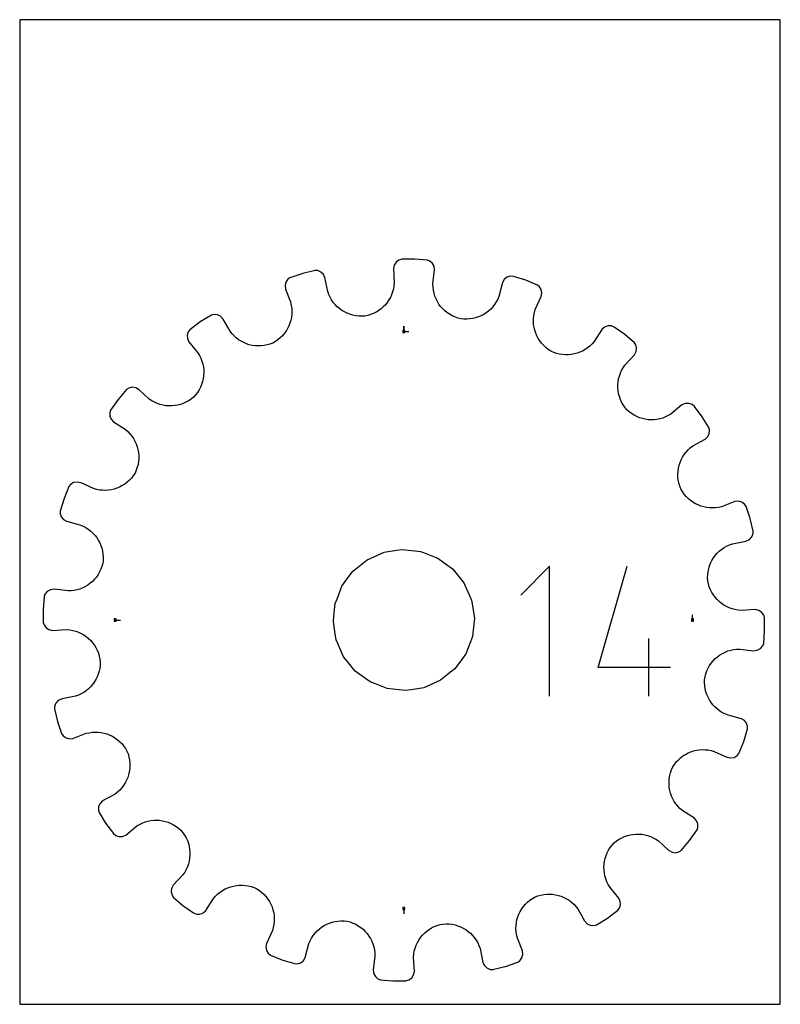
# Model space of a CAD drawing. Extents: x 0 to 216, y 0 to 279.
import ezdxf

# ---------------------------------------------------------------- set-up
doc = ezdxf.new("R2010")
doc.units = 0

msp = doc.modelspace()

# ---------------------------------------------------------------- linework, layer by layer
at = {"layer": 'annotation', "color": 1}
for p, q in [((109.051908, 190.959435), (109.051908, 192.388185)), ((109.051908, 190.959435), (109.051908, 192.388185)), ((109.051908, 192.388185), (109.051908, 190.959435)), ((109.051908, 190.959435), (110.480658, 190.959435)), ((150.3976, 124.283112), (142.202689, 116.08589)), ((150.3976, 87.421039), (150.3976, 124.283112)), ((164.219721, 95.61595), (172.393827, 124.283112)), ((27.144382, 109.051908), (28.573132, 109.051908)), ((190.959435, 109.051908), (190.959435, 110.480658)), ((178.552147, 87.421039), (178.552147, 103.792368)), ((184.687349, 95.61595), (164.219721, 95.61595)), ((109.051908, 27.144382), (109.051908, 25.715632))]:
    msp.add_line(p, q, dxfattribs=at)
at = {"layer": 'boundary', "color": 5}
for p, q in [((106.293065, 209.748071), (106.070352, 208.762199)), ((106.824876, 210.574172), (106.293065, 209.748071)), ((107.604493, 211.173586), (106.824876, 210.574172)), ((108.480894, 211.399571), (107.604493, 211.173586)), ((112.171665, 211.425096), (108.480894, 211.399571)), ((115.721189, 211.173133), (112.171665, 211.425096)), ((116.420746, 210.89147), (115.721189, 211.173133)), ((117.152699, 210.238384), (116.420746, 210.89147)), ((117.614804, 209.421196), (117.152699, 210.238384)), ((80.384034, 207.378278), (76.725604, 206.161447)), ((83.837417, 208.235969), (80.384034, 207.378278)), ((84.589809, 208.183821), (83.837417, 208.235969)), ((85.488129, 207.789255), (84.589809, 208.183821)), ((86.200674, 207.114665), (85.488129, 207.789255)), ((86.645235, 206.25765), (86.200674, 207.114665)), ((106.070352, 208.762199), (106.323076, 204.720204)), ((117.294664, 204.403622), (117.780093, 208.424134)), ((117.780093, 208.424134), (117.614804, 209.421196)), ((75.561773, 204.916951), (75.311151, 203.966868)), ((75.311151, 203.966868), (75.404076, 202.960579)), ((76.118312, 205.728022), (75.561773, 204.916951)), ((76.725604, 206.161447), (76.118312, 205.728022)), ((87.439251, 202.246971), (86.645235, 206.25765)), ((106.323076, 204.720204), (106.243507, 203.844001)), ((117.32299, 203.523994), (117.294664, 204.403622)), ((137.028512, 204.803495), (136.019756, 200.881051)), ((137.544593, 205.671668), (137.028512, 204.803495)), ((138.306217, 206.29384), (137.544593, 205.671668)), ((139.266106, 206.622475), (138.306217, 206.29384)), ((140.135975, 206.566788), (139.266106, 206.622475)), ((143.654082, 205.450615), (140.135975, 206.566788)), ((146.952073, 204.114199), (143.654082, 205.450615)), ((147.530244, 203.629937), (146.952073, 204.114199)), ((75.404076, 202.960579), (76.82695, 199.362827)), ((87.740844, 201.420757), (87.439251, 202.246971)), ((88.108265, 200.635369), (87.740844, 201.420757)), ((105.574811, 201.362871), (105.218923, 200.596582)), ((105.866359, 202.162041), (105.574811, 201.362871)), ((106.090444, 202.990462), (105.866359, 202.162041)), ((106.243507, 203.844001), (106.090444, 202.990462)), ((117.426487, 202.662624), (117.32299, 203.523994)), ((117.612651, 201.785785), (117.426487, 202.662624)), ((117.86038, 200.972485), (117.612651, 201.785785)), ((148.016066, 202.825957), (147.530244, 203.629937)), ((148.211439, 201.862654), (148.016066, 202.825957)), ((148.060645, 200.863343), (148.211439, 201.862654)), ((76.82695, 199.362827), (77.088701, 198.336764)), ((88.537229, 199.892488), (88.108265, 200.635369)), ((89.024211, 199.195492), (88.537229, 199.892488)), ((89.565273, 198.546539), (89.024211, 199.195492)), ((90.156213, 197.947953), (89.565273, 198.546539)), ((103.794619, 198.526812), (103.211741, 197.92563)), ((104.325491, 199.174671), (103.794619, 198.526812)), ((104.801492, 199.866205), (104.325491, 199.174671)), ((105.218923, 200.596582), (104.801492, 199.866205)), ((118.174207, 200.187859), (117.86038, 200.972485)), ((118.551472, 199.436307), (118.174207, 200.187859)), ((118.989007, 198.72045), (118.551472, 199.436307)), ((119.484326, 198.045291), (118.989007, 198.72045)), ((134.794733, 198.589055), (134.270592, 197.919264)), ((135.263902, 199.307895), (134.794733, 198.589055)), ((135.673375, 200.072294), (135.263902, 199.307895)), ((136.019756, 200.881051), (135.673375, 200.072294)), ((146.356367, 197.189357), (148.060645, 200.863343)), ((54.422109, 195.589863), (51.262817, 193.619764)), ((55.153733, 195.77305), (54.422109, 195.589863)), ((56.129764, 195.675209), (55.153733, 195.77305)), ((57.015774, 195.25378), (56.129764, 195.675209)), ((77.088701, 198.336764), (77.206496, 197.477615)), ((77.219199, 195.770446), (77.117477, 194.931371)), ((77.206496, 197.477615), (77.249395, 196.620602)), ((77.249395, 196.620602), (77.219199, 195.770446)), ((90.793487, 197.402442), (90.156213, 197.947953)), ((91.47308, 196.912941), (90.793487, 197.402442)), ((92.191421, 196.482111), (91.47308, 196.912941)), ((92.944183, 196.111659), (92.191421, 196.482111)), ((93.727709, 195.805021), (92.944183, 196.111659)), ((94.538205, 195.564324), (93.727709, 195.805021)), ((99.623717, 195.737397), (98.792984, 195.487691)), ((100.42075, 196.054204), (99.623717, 195.737397)), ((101.18117, 196.435134), (100.42075, 196.054204)), ((101.901648, 196.875929), (101.18117, 196.435134)), ((102.579768, 197.374097), (101.901648, 196.875929)), ((103.211741, 197.92563), (102.579768, 197.374097)), ((120.03386, 197.412938), (119.484326, 198.045291)), ((120.635524, 196.828236), (120.03386, 197.412938)), ((121.286046, 196.294499), (120.635524, 196.828236)), ((121.982396, 195.814968), (121.286046, 196.294499)), ((122.721971, 195.394042), (121.982396, 195.814968)), ((131.701365, 195.772231), (130.960979, 195.380345)), ((132.406432, 196.224489), (131.701365, 195.772231)), ((133.072441, 196.734603), (132.406432, 196.224489)), ((133.695131, 197.300332), (133.072441, 196.734603)), ((134.270592, 197.919264), (133.695131, 197.300332)), ((145.943548, 195.492653), (146.111535, 196.344123)), ((146.111535, 196.344123), (146.356367, 197.189357)), ((51.262817, 193.619764), (48.299248, 191.418999)), ((57.791539, 194.418117), (57.015774, 195.25378)), ((59.698235, 191.006888), (57.791539, 194.418117)), ((76.70723, 193.303555), (76.402603, 192.523325)), ((76.946492, 194.107555), (76.70723, 193.303555)), ((77.117477, 194.931371), (76.946492, 194.107555)), ((95.371704, 195.392482), (94.538205, 195.564324)), ((96.224586, 195.292169), (95.371704, 195.392482)), ((97.092393, 195.265126), (96.224586, 195.292169)), ((97.970283, 195.316596), (97.092393, 195.265126)), ((98.792984, 195.487691), (97.970283, 195.316596)), ((123.501837, 195.034869), (122.721971, 195.394042)), ((124.319084, 194.74131), (123.501837, 195.034869)), ((125.170208, 194.519262), (124.319084, 194.74131)), ((126.043774, 194.426327), (125.170208, 194.519262)), ((126.910561, 194.410609), (126.043774, 194.426327)), ((127.76578, 194.468742), (126.910561, 194.410609)), ((128.605709, 194.598927), (127.76578, 194.468742)), ((129.390723, 194.78697), (128.605709, 194.598927)), ((130.189483, 195.05111), (129.390723, 194.78697)), ((130.960979, 195.380345), (130.189483, 195.05111)), ((145.832034, 193.789533), (145.850903, 194.639571)), ((145.885033, 192.945867), (145.832034, 193.789533)), ((145.850903, 194.639571), (145.943548, 195.492653)), ((146.008105, 192.113358), (145.885033, 192.945867)), ((47.85525, 190.819445), (47.577148, 189.876155)), ((48.299248, 191.418999), (47.85525, 190.819445)), ((60.240426, 190.314562), (59.698235, 191.006888)), ((60.832645, 189.680884), (60.240426, 190.314562)), ((75.112388, 190.368189), (74.563587, 189.725799)), ((75.603526, 191.051223), (75.112388, 190.368189)), ((76.034136, 191.771058), (75.603526, 191.051223)), ((76.402603, 192.523325), (76.034136, 191.771058)), ((146.211735, 191.260874), (146.008105, 192.113358)), ((146.474141, 190.46594), (146.211735, 191.260874)), ((146.801685, 189.694912), (146.474141, 190.46594)), ((165.247992, 191.471703), (163.076547, 188.05299)), ((166.007479, 192.138408), (165.247992, 191.471703)), ((166.967578, 192.495491), (166.007479, 192.138408)), ((167.938237, 192.5103), (166.967578, 192.495491)), ((168.748453, 192.188674), (167.938237, 192.5103)), ((171.749347, 190.039877), (168.748453, 192.188674)), ((174.472887, 187.749618), (171.749347, 190.039877)), ((47.577148, 189.876155), (47.632101, 188.895032)), ((47.632101, 188.895032), (48.01372, 188.008093)), ((48.01372, 188.008093), (50.496538, 184.984624)), ((61.469803, 189.107479), (60.832645, 189.680884)), ((62.148288, 188.594821), (61.469803, 189.107479)), ((62.863606, 188.14451), (62.148288, 188.594821)), ((63.610528, 187.757979), (62.863606, 188.14451)), ((64.385124, 187.436434), (63.610528, 187.757979)), ((65.182683, 187.180953), (64.385124, 187.436434)), ((70.999776, 187.335602), (70.202668, 187.107068)), ((71.821637, 187.650787), (70.999776, 187.335602)), ((72.584907, 188.087059), (71.821637, 187.650787)), ((73.297589, 188.581103), (72.584907, 188.087059)), ((73.958088, 189.128608), (73.297589, 188.581103)), ((74.563587, 189.725799), (73.958088, 189.128608)), ((147.192937, 188.952459), (146.801685, 189.694912)), ((147.646843, 188.244248), (147.192937, 188.952459)), ((148.160865, 187.572697), (147.646843, 188.244248)), ((148.734274, 186.944072), (148.160865, 187.572697)), ((162.497432, 187.391177), (161.871679, 186.790609)), ((163.076547, 188.05299), (162.497432, 187.391177)), ((174.863197, 187.153348), (174.472887, 187.749618)), ((50.496538, 184.984624), (51.042175, 184.123524)), ((65.99921, 186.992721), (65.182683, 187.180953)), ((66.829542, 186.873267), (65.99921, 186.992721)), ((67.669653, 186.823649), (66.829542, 186.873267)), ((68.51496, 186.845226), (67.669653, 186.823649)), ((69.360809, 186.939254), (68.51496, 186.845226)), ((70.202668, 187.107068), (69.360809, 186.939254)), ((149.364805, 186.361261), (148.734274, 186.944072)), ((150.05122, 185.829445), (149.364805, 186.361261)), ((150.792098, 185.355365), (150.05122, 185.829445)), ((151.594598, 184.997427), (150.792098, 185.355365)), ((152.413619, 184.714034), (151.594598, 184.997427)), ((153.245043, 184.505084), (152.413619, 184.714034)), ((154.08417, 184.369382), (153.245043, 184.505084)), ((157.427082, 184.538262), (156.602517, 184.391282)), ((158.201179, 184.740999), (157.427082, 184.538262)), ((158.992435, 185.02064), (158.201179, 184.740999)), ((159.759327, 185.36609), (158.992435, 185.02064)), ((160.498024, 185.777157), (159.759327, 185.36609)), ((161.203495, 186.252016), (160.498024, 185.777157)), ((161.871679, 186.790609), (161.203495, 186.252016)), ((174.522765, 184.315602), (174.974643, 185.218858)), ((175.086862, 186.195882), (174.863197, 187.153348)), ((174.974643, 185.218858), (175.086862, 186.195882)), ((51.042175, 184.123524), (51.423501, 183.343735)), ((51.423501, 183.343735), (51.732545, 182.542833)), ((51.732545, 182.542833), (51.980095, 181.68913)), ((51.980095, 181.68913), (52.14236, 180.85985)), ((154.926645, 184.306193), (154.08417, 184.369382)), ((155.767618, 184.313676), (154.926645, 184.306193)), ((156.602517, 184.391282), (155.767618, 184.313676)), ((171.766604, 181.347989), (174.522765, 184.315602)), ((52.14236, 180.85985), (52.233898, 180.023652)), ((52.255493, 179.184748), (52.206462, 178.348833)), ((52.233898, 180.023652), (52.255493, 179.184748)), ((170.217047, 178.276372), (170.497969, 179.079064)), ((170.497969, 179.079064), (170.849803, 179.862019)), ((170.849803, 179.862019), (171.272658, 180.619865)), ((171.272658, 180.619865), (171.766604, 181.347989)), ((51.901353, 176.701825), (51.645306, 175.900526)), ((52.08869, 177.519372), (51.901353, 176.701825)), ((52.206462, 178.348833), (52.08869, 177.519372)), ((169.797064, 175.791699), (169.866621, 176.627724)), ((169.866621, 176.627724), (170.006508, 177.457283)), ((170.006508, 177.457283), (170.217047, 178.276372)), ((30.326337, 174.454649), (27.958229, 171.622941)), ((30.99321, 174.873181), (30.326337, 174.454649)), ((31.951549, 175.081853), (30.99321, 174.873181)), ((32.92528, 174.954471), (31.951549, 175.081853)), ((33.920688, 174.399731), (32.92528, 174.954471)), ((36.788331, 171.744554), (33.920688, 174.399731)), ((50.471737, 173.640048), (49.94632, 172.949963)), ((50.930227, 174.364959), (50.471737, 173.640048)), ((51.322111, 175.119719), (50.930227, 174.364959)), ((51.645306, 175.900526), (51.322111, 175.119719)), ((169.797405, 174.953986), (169.797064, 175.791699)), ((169.867577, 174.119191), (169.797405, 174.953986)), ((170.007506, 173.29192), (169.867577, 174.119191)), ((170.229591, 172.441899), (170.007506, 173.29192)), ((27.958229, 171.622941), (25.819678, 168.614142)), ((37.517781, 171.253782), (36.788331, 171.744554)), ((38.276749, 170.834098), (37.517781, 171.253782)), ((39.060584, 170.485428), (38.276749, 170.834098)), ((39.864009, 170.207649), (39.060584, 170.485428)), ((46.424386, 170.495801), (45.626292, 170.217152)), ((47.200886, 170.843532), (46.424386, 170.495801)), ((47.951785, 171.259943), (47.200886, 170.843532)), ((48.671176, 171.745375), (47.951785, 171.259943)), ((49.354915, 172.299203), (48.671176, 171.745375)), ((49.94632, 172.949963), (49.354915, 172.299203)), ((170.511324, 171.644769), (170.229591, 172.441899)), ((170.86212, 170.869412), (170.511324, 171.644769)), ((171.281612, 170.119919), (170.86212, 170.869412)), ((188.938829, 170.474169), (187.96665, 170.072266)), ((189.918263, 170.514255), (188.938829, 170.474169)), ((190.846209, 170.228747), (189.918263, 170.514255)), ((25.819678, 168.614142), (25.582949, 167.906655)), ((25.582949, 167.906655), (25.609511, 166.923699)), ((40.683565, 170.000264), (39.864009, 170.207649)), ((41.513413, 169.863516), (40.683565, 170.000264)), ((42.349513, 169.79708), (41.513413, 169.863516)), ((43.187095, 169.800538), (42.349513, 169.79708)), ((44.021555, 169.873823), (43.187095, 169.800538)), ((44.848251, 170.016865), (44.021555, 169.873823)), ((45.626292, 170.217152), (44.848251, 170.016865)), ((171.770097, 169.402119), (171.281612, 170.119919)), ((172.328253, 168.722502), (171.770097, 169.402119)), ((172.980768, 168.134042), (172.328253, 168.722502)), ((173.672408, 167.611612), (172.980768, 168.134042)), ((187.96665, 170.072266), (184.845287, 167.492101)), ((191.517241, 169.672276), (190.846209, 170.228747)), ((193.707319, 166.701405), (191.517241, 169.672276)), ((25.609511, 166.923699), (25.949521, 166.048378)), ((25.949521, 166.048378), (26.602352, 165.281895)), ((26.602352, 165.281895), (29.898217, 163.17348)), ((174.398652, 167.156097), (173.672408, 167.611612)), ((175.154575, 166.767279), (174.398652, 167.156097)), ((175.936296, 166.447081), (175.154575, 166.767279)), ((176.73832, 166.194101), (175.936296, 166.447081)), ((177.556399, 166.00987), (176.73832, 166.194101)), ((178.386148, 165.895167), (177.556399, 166.00987)), ((179.222197, 165.849288), (178.386148, 165.895167)), ((180.06098, 165.874005), (179.222197, 165.849288)), ((180.896869, 165.9687), (180.06098, 165.874005)), ((181.725641, 166.134163), (180.896869, 165.9687)), ((182.50704, 166.35762), (181.725641, 166.134163)), ((183.308875, 166.663438), (182.50704, 166.35762)), ((184.089799, 167.041529), (183.308875, 166.663438)), ((184.845287, 167.492101), (184.089799, 167.041529)), ((195.58113, 163.71385), (193.707319, 166.701405)), ((29.898217, 163.17348), (30.683096, 162.523283)), ((30.683096, 162.523283), (31.286399, 161.899613)), ((195.77677, 162.993825), (195.58113, 163.71385)), ((195.693421, 162.01395), (195.77677, 162.993825)), ((31.286399, 161.899613), (31.827758, 161.233323)), ((31.827758, 161.233323), (32.305462, 160.529516)), ((32.305462, 160.529516), (32.719377, 159.792302)), ((32.719377, 159.792302), (33.067756, 159.026669)), ((191.03791, 158.429685), (194.576059, 160.400243)), ((194.576059, 160.400243), (195.285447, 161.120181)), ((195.285447, 161.120181), (195.693421, 162.01395)), ((33.067756, 159.026669), (33.350335, 158.236501)), ((33.350335, 158.236501), (33.575028, 157.390912)), ((33.575028, 157.390912), (33.718959, 156.565679)), ((33.718959, 156.565679), (33.793466, 155.730328)), ((188.615049, 155.987397), (189.130488, 156.664227)), ((189.130488, 156.664227), (189.706602, 157.299531)), ((189.706602, 157.299531), (190.342969, 157.889738)), ((190.342969, 157.889738), (191.03791, 158.429685)), ((33.731473, 154.04656), (33.592531, 153.207592)), ((33.797819, 154.889093), (33.731473, 154.04656)), ((33.793466, 155.730328), (33.797819, 154.889093)), ((187.189493, 152.957555), (187.447972, 153.754257)), ((187.447972, 153.754257), (187.772464, 154.527821)), ((187.772464, 154.527821), (188.161894, 155.273498)), ((188.161894, 155.273498), (188.615049, 155.987397)), ((33.09359, 151.558063), (32.732325, 150.756308)), ((33.380309, 152.37652), (33.09359, 151.558063)), ((33.592531, 153.207592), (33.380309, 152.37652)), ((186.82283, 150.471896), (186.875624, 151.311767)), ((186.875624, 151.311767), (186.998193, 152.141653)), ((186.998193, 152.141653), (187.189493, 152.957555)), ((16.285771, 148.204708), (15.320861, 148.024787)), ((17.404479, 147.984566), (16.285771, 148.204708)), ((30.502967, 148.135381), (29.829506, 147.624015)), ((31.133627, 148.706239), (30.502967, 148.135381)), ((31.718706, 149.334271), (31.133627, 148.706239)), ((32.252974, 150.018275), (31.718706, 149.334271)), ((32.732325, 150.756308), (32.252974, 150.018275)), ((186.841176, 149.626623), (186.82283, 150.471896)), ((186.931912, 148.780603), (186.841176, 149.626623)), ((187.096389, 147.938394), (186.931912, 148.780603)), ((13.968745, 146.926119), (12.591732, 143.501194)), ((14.436313, 147.507544), (13.968745, 146.926119)), ((15.320861, 148.024787), (14.436313, 147.507544)), ((20.952191, 146.345438), (17.404479, 147.984566)), ((21.797703, 146.104037), (20.952191, 146.345438)), ((22.649245, 145.939413), (21.797703, 146.104037)), ((23.502191, 145.85006), (22.649245, 145.939413)), ((24.351944, 145.834399), (23.502191, 145.85006)), ((25.195112, 145.890528), (24.351944, 145.834399)), ((26.026927, 146.016678), (25.195112, 145.890528)), ((26.80741, 146.200152), (26.026927, 146.016678)), ((27.603402, 146.459647), (26.80741, 146.200152)), ((28.375694, 146.784345), (27.603402, 146.459647)), ((29.119672, 147.172795), (28.375694, 146.784345)), ((29.829506, 147.624015), (29.119672, 147.172795)), ((187.349671, 147.067353), (187.096389, 147.938394)), ((187.670262, 146.248108), (187.349671, 147.067353)), ((188.109113, 145.487096), (187.670262, 146.248108)), ((188.605543, 144.776743), (188.109113, 145.487096)), ((12.591732, 143.501194), (11.487747, 139.978734)), ((189.155266, 144.1187), (188.605543, 144.776743)), ((189.754475, 143.515731), (189.155266, 144.1187)), ((190.398679, 142.969505), (189.754475, 143.515731)), ((191.083356, 142.481068), (190.398679, 142.969505)), ((203.0055, 142.703889), (199.19472, 141.210382)), ((204.009279, 142.781478), (203.0055, 142.703889)), ((204.953157, 142.5172), (204.009279, 142.781478)), ((205.74737, 141.958395), (204.953157, 142.5172)), ((11.487747, 139.978734), (11.481042, 139.232808)), ((191.804639, 142.053232), (191.083356, 142.481068)), ((192.558155, 141.687616), (191.804639, 142.053232)), ((193.339445, 141.385907), (192.558155, 141.687616)), ((194.14433, 141.149692), (193.339445, 141.385907)), ((194.968827, 140.981799), (194.14433, 141.149692)), ((195.808397, 140.88327), (194.968827, 140.981799)), ((196.658859, 140.856337), (195.808397, 140.88327)), ((197.515967, 140.902579), (196.658859, 140.856337)), ((198.375062, 141.023832), (197.515967, 140.902579)), ((199.19472, 141.210382), (198.375062, 141.023832)), ((206.213974, 141.222035), (205.74737, 141.958395)), ((207.338126, 137.87959), (206.213974, 141.222035)), ((11.481042, 139.232808), (11.795294, 138.34758)), ((11.795294, 138.34758), (12.404375, 137.578591)), ((12.404375, 137.578591), (13.261567, 137.05155)), ((13.261567, 137.05155), (17.047669, 136.064787)), ((208.237609, 134.299665), (207.338126, 137.87959)), ((17.047669, 136.064787), (17.99542, 135.688837)), ((17.99542, 135.688837), (18.761799, 135.282181)), ((18.761799, 135.282181), (19.482673, 134.815676)), ((19.482673, 134.815676), (20.154653, 134.29399)), ((20.154653, 134.29399), (20.775856, 133.720819)), ((208.200872, 133.554472), (208.237609, 134.299665)), ((20.775856, 133.720819), (21.34396, 133.100237)), ((21.34396, 133.100237), (21.856556, 132.436162)), ((21.856556, 132.436162), (22.311398, 131.732839)), ((22.311398, 131.732839), (22.705978, 130.99403)), ((202.283934, 130.677897), (206.080264, 131.423732)), ((206.080264, 131.423732), (207.15471, 131.923915)), ((207.15471, 131.923915), (207.818905, 132.648011)), ((207.818905, 132.648011), (208.200872, 133.554472)), ((22.705978, 130.99403), (23.03801, 130.223923)), ((23.03801, 130.223923), (23.305056, 129.426379)), ((23.305056, 129.426379), (23.513676, 128.569029)), ((23.513676, 128.569029), (23.640747, 127.728248)), ((197.972416, 127.975967), (198.573365, 128.564831)), ((198.573365, 128.564831), (199.224561, 129.103659)), ((199.224561, 129.103659), (199.923697, 129.588218)), ((199.923697, 129.588218), (200.668622, 130.014584)), ((200.668622, 130.014584), (201.455901, 130.379251)), ((201.455901, 130.379251), (202.283934, 130.677897)), ((23.676641, 126.005058), (23.580252, 125.131199)), ((23.640747, 127.728248), (23.695659, 126.872354)), ((23.695659, 126.872354), (23.676641, 126.005058)), ((196.125478, 125.194556), (196.498775, 125.945937)), ((196.498775, 125.945937), (196.932293, 126.662734)), ((196.932293, 126.662734), (197.424411, 127.340589)), ((197.424411, 127.340589), (197.972416, 127.975967)), ((23.055706, 123.465424), (22.693611, 122.687233)), ((23.352333, 124.281137), (23.055706, 123.465424)), ((23.580252, 125.131199), (23.352333, 124.281137)), ((195.397105, 122.770155), (195.572138, 123.60278)), ((195.572138, 123.60278), (195.815903, 124.412242)), ((195.815903, 124.412242), (196.125478, 125.194556)), ((21.251648, 120.606576), (20.664677, 120.007099)), ((21.787796, 121.255048), (21.251648, 120.606576)), ((22.269936, 121.949462), (21.787796, 121.255048)), ((22.693611, 122.687233), (22.269936, 121.949462)), ((195.263094, 121.050647), (195.293528, 121.917946)), ((195.308602, 120.171975), (195.263094, 121.050647)), ((195.293528, 121.917946), (195.397105, 122.770155)), ((195.498838, 119.273749), (195.308602, 120.171975)), ((8.727129, 117.622182), (7.827249, 117.131107)), ((9.859157, 117.758423), (8.727129, 117.622182)), ((13.739461, 117.295929), (9.859157, 117.758423)), ((15.478711, 117.434309), (14.618274, 117.32761)), ((16.28167, 117.601724), (15.478711, 117.434309)), ((17.096241, 117.846498), (16.28167, 117.601724)), ((17.882338, 118.157486), (17.096241, 117.846498)), ((18.635473, 118.532056), (17.882338, 118.157486)), ((19.353143, 118.967004), (18.635473, 118.532056)), ((20.030203, 119.4599), (19.353143, 118.967004)), ((20.664677, 120.007099), (20.030203, 119.4599)), ((195.751539, 118.444521), (195.498838, 119.273749)), ((196.071208, 117.649122), (195.751539, 118.444521)), ((196.454811, 116.890485), (196.071208, 117.649122)), ((6.918865, 115.690053), (6.6675, 112.007266)), ((7.183614, 116.387554), (6.918865, 115.690053)), ((7.827249, 117.131107), (7.183614, 116.387554)), ((14.618274, 117.32761), (13.739461, 117.295929)), ((196.898167, 116.171898), (196.454811, 116.890485)), ((197.398717, 115.495838), (196.898167, 116.171898)), ((197.952467, 114.866056), (197.398717, 115.495838)), ((198.555732, 114.285499), (197.952467, 114.866056)), ((6.6675, 112.007266), (6.705963, 108.316122)), ((199.205541, 113.757077), (198.555732, 114.285499)), ((199.898808, 113.28369), (199.205541, 113.757077)), ((200.630788, 112.869007), (199.898808, 113.28369)), ((201.398546, 112.515991), (200.630788, 112.869007)), ((202.199021, 112.227454), (201.398546, 112.515991)), ((203.028564, 112.00654), (202.199021, 112.227454)), ((203.883114, 111.856758), (203.028564, 112.00654)), ((204.900638, 111.792022), (203.883114, 111.856758)), ((208.806208, 112.023522), (204.900638, 111.792022)), ((209.784948, 111.787012), (208.806208, 112.023522)), ((210.600929, 111.244139), (209.784948, 111.787012)), ((211.183597, 110.467557), (210.600929, 111.244139)), ((211.397854, 109.787695), (211.183597, 110.467557)), ((211.436317, 106.096551), (211.397854, 109.787695)), ((6.705963, 108.316122), (6.92022, 107.63626)), ((6.92022, 107.63626), (7.502887, 106.859678)), ((7.502887, 106.859678), (8.31887, 106.316805)), ((8.31887, 106.316805), (9.297608, 106.080294)), ((9.297608, 106.080294), (13.203179, 106.311794)), ((13.203179, 106.311794), (14.220703, 106.247059)), ((14.220703, 106.247059), (15.075253, 106.097277)), ((15.075253, 106.097277), (15.904796, 105.876362)), ((15.904796, 105.876362), (16.705271, 105.587826)), ((16.705271, 105.587826), (17.473029, 105.23481)), ((17.473029, 105.23481), (18.205009, 104.820126)), ((18.205009, 104.820126), (18.898276, 104.34674)), ((18.898276, 104.34674), (19.548084, 103.818317)), ((19.548084, 103.818317), (20.15135, 103.23776)), ((211.184952, 102.413764), (211.436317, 106.096551)), ((20.15135, 103.23776), (20.705099, 102.607979)), ((20.705099, 102.607979), (21.20565, 101.931919)), ((21.20565, 101.931919), (21.649006, 101.213332)), ((21.649006, 101.213332), (22.032609, 100.454695)), ((201.822147, 100.502093), (202.625105, 100.669507)), ((202.625105, 100.669507), (203.485542, 100.776206)), ((203.485542, 100.776206), (204.364356, 100.807888)), ((204.364356, 100.807888), (208.24466, 100.345393)), ((209.376687, 100.481635), (210.276567, 100.97271)), ((210.276567, 100.97271), (210.920203, 101.716262)), ((210.920203, 101.716262), (211.184952, 102.413764)), ((22.032609, 100.454695), (22.352277, 99.659296)), ((22.352277, 99.659296), (22.604979, 98.830067)), ((22.604979, 98.830067), (22.795215, 97.931842)), ((22.795215, 97.931842), (22.840723, 97.053169)), ((196.852169, 97.49724), (197.43914, 98.096717)), ((197.43914, 98.096717), (198.073614, 98.643917)), ((198.073614, 98.643917), (198.750674, 99.136813)), ((198.750674, 99.136813), (199.468344, 99.571761)), ((199.468344, 99.571761), (200.221479, 99.946331)), ((200.221479, 99.946331), (201.007576, 100.257319)), ((201.007576, 100.257319), (201.822147, 100.502093)), ((208.24466, 100.345393), (209.376687, 100.481635)), ((22.706711, 95.333662), (22.531679, 94.501037)), ((22.810289, 96.185871), (22.706711, 95.333662)), ((22.840723, 97.053169), (22.810289, 96.185871)), ((195.048111, 94.638393), (195.410206, 95.416584)), ((195.410206, 95.416584), (195.833881, 96.154355)), ((195.833881, 96.154355), (196.316021, 96.848769)), ((196.316021, 96.848769), (196.852169, 97.49724)), ((21.978338, 92.90926), (21.605042, 92.15788)), ((22.287914, 93.691575), (21.978338, 92.90926)), ((22.531679, 94.501037), (22.287914, 93.691575)), ((194.427176, 92.098759), (194.523565, 92.972617)), ((194.523565, 92.972617), (194.751484, 93.822679)), ((194.751484, 93.822679), (195.048111, 94.638393)), ((19.530452, 89.538986), (18.879256, 89.000158)), ((20.131401, 90.12785), (19.530452, 89.538986)), ((20.679407, 90.763228), (20.131401, 90.12785)), ((21.171524, 91.441083), (20.679407, 90.763228)), ((21.605042, 92.15788), (21.171524, 91.441083)), ((194.408158, 91.231463), (194.427176, 92.098759)), ((194.46307, 90.375569), (194.408158, 91.231463)), ((194.590141, 89.534788), (194.46307, 90.375569)), ((194.798761, 88.677437), (194.590141, 89.534788)), ((12.023553, 86.680085), (10.949107, 86.179902)), ((15.819883, 87.425919), (12.023553, 86.680085)), ((16.647916, 87.724566), (15.819883, 87.425919)), ((17.435195, 88.089232), (16.647916, 87.724566)), ((18.18012, 88.515598), (17.435195, 88.089232)), ((18.879256, 89.000158), (18.18012, 88.515598)), ((195.065807, 87.879894), (194.798761, 88.677437)), ((195.397839, 87.109787), (195.065807, 87.879894)), ((195.792419, 86.370978), (195.397839, 87.109787)), ((9.902945, 84.549345), (9.866207, 83.804152)), ((10.284912, 85.455806), (9.902945, 84.549345)), ((10.949107, 86.179902), (10.284912, 85.455806)), ((196.247261, 85.667655), (195.792419, 86.370978)), ((196.759857, 85.003579), (196.247261, 85.667655)), ((197.327961, 84.382998), (196.759857, 85.003579)), ((197.949164, 83.809827), (197.327961, 84.382998)), ((9.866207, 83.804152), (10.765691, 80.224227)), ((198.621143, 83.28814), (197.949164, 83.809827)), ((199.342018, 82.821636), (198.621143, 83.28814)), ((200.108397, 82.414979), (199.342018, 82.821636)), ((201.056148, 82.03903), (200.108397, 82.414979)), ((204.84225, 81.052267), (201.056148, 82.03903)), ((205.699442, 80.525225), (204.84225, 81.052267)), ((10.765691, 80.224227), (11.889843, 76.881782)), ((206.308523, 79.756237), (205.699442, 80.525225)), ((206.622774, 78.871009), (206.308523, 79.756237)), ((206.61607, 78.125083), (206.622774, 78.871009)), ((11.889843, 76.881782), (12.356447, 76.145422)), ((12.356447, 76.145422), (13.15066, 75.586616)), ((13.15066, 75.586616), (14.094538, 75.322338)), ((15.098317, 75.399927), (18.909097, 76.893435)), ((18.909097, 76.893435), (19.728754, 77.079985)), ((19.728754, 77.079985), (20.58785, 77.201238)), ((20.58785, 77.201238), (21.444958, 77.24748)), ((21.444958, 77.24748), (22.29542, 77.220547)), ((22.29542, 77.220547), (23.13499, 77.122018)), ((23.13499, 77.122018), (23.959487, 76.954125)), ((23.959487, 76.954125), (24.764372, 76.71791)), ((24.764372, 76.71791), (25.545662, 76.416201)), ((25.545662, 76.416201), (26.299177, 76.050584)), ((26.299177, 76.050584), (27.02046, 75.622748)), ((27.02046, 75.622748), (27.705138, 75.134312)), ((205.512085, 74.602622), (206.61607, 78.125083)), ((14.094538, 75.322338), (15.098317, 75.399927)), ((27.705138, 75.134312), (28.349341, 74.588086)), ((28.349341, 74.588086), (28.948551, 73.985117)), ((28.948551, 73.985117), (29.498274, 73.327073)), ((29.498274, 73.327073), (29.994704, 72.616721)), ((204.135072, 71.177698), (205.512085, 74.602622)), ((29.994704, 72.616721), (30.433555, 71.855709)), ((30.433555, 71.855709), (30.754146, 71.036464)), ((30.754146, 71.036464), (31.007427, 70.165423)), ((31.007427, 70.165423), (31.171905, 69.323214)), ((186.970191, 69.397578), (187.600849, 69.968435)), ((187.600849, 69.968435), (188.274311, 70.479801)), ((188.274311, 70.479801), (188.984145, 70.931022)), ((188.984145, 70.931022), (189.728123, 71.319472)), ((189.728123, 71.319472), (190.500415, 71.64417)), ((190.500415, 71.64417), (191.296406, 71.903665)), ((191.296406, 71.903665), (192.07689, 72.087139)), ((192.07689, 72.087139), (192.908705, 72.21329)), ((192.908705, 72.21329), (193.751873, 72.269418)), ((193.751873, 72.269418), (194.601626, 72.253757)), ((194.601626, 72.253757), (195.454572, 72.164404)), ((195.454572, 72.164404), (196.306114, 71.99978)), ((196.306114, 71.99978), (197.151626, 71.758379)), ((197.151626, 71.758379), (200.699337, 70.11925)), ((200.699337, 70.11925), (201.818045, 69.899109)), ((201.818045, 69.899109), (202.782956, 70.079029)), ((202.782956, 70.079029), (203.667504, 70.596273)), ((203.667504, 70.596273), (204.135072, 71.177698)), ((31.171905, 69.323214), (31.262641, 68.477194)), ((31.280987, 67.63192), (31.228193, 66.79205)), ((31.262641, 68.477194), (31.280987, 67.63192)), ((185.010226, 66.545754), (185.371492, 67.347509)), ((185.371492, 67.347509), (185.850843, 68.085542)), ((185.850843, 68.085542), (186.38511, 68.769546)), ((186.38511, 68.769546), (186.970191, 69.397578)), ((30.655845, 64.349559), (30.331352, 63.575996)), ((30.914324, 65.146261), (30.655845, 64.349559)), ((31.105624, 65.962164), (30.914324, 65.146261)), ((31.228193, 66.79205), (31.105624, 65.962164)), ((184.372344, 64.057257), (184.511286, 64.896224)), ((184.511286, 64.896224), (184.723508, 65.727296)), ((184.723508, 65.727296), (185.010226, 66.545754)), ((29.488768, 62.11642), (28.973329, 61.43959)), ((29.941923, 62.830319), (29.488768, 62.11642)), ((30.331352, 63.575996), (29.941923, 62.830319)), ((184.305998, 63.214724), (184.372344, 64.057257)), ((184.310351, 62.373489), (184.305998, 63.214724)), ((184.384858, 61.538138), (184.310351, 62.373489)), ((184.528789, 60.712905), (184.384858, 61.538138)), ((27.065907, 59.674132), (23.527758, 57.703574)), ((27.760848, 60.214079), (27.065907, 59.674132)), ((28.397215, 60.804286), (27.760848, 60.214079)), ((28.973329, 61.43959), (28.397215, 60.804286)), ((184.753482, 59.867316), (184.528789, 60.712905)), ((185.036061, 59.077148), (184.753482, 59.867316)), ((185.38444, 58.311514), (185.036061, 59.077148)), ((22.410396, 56.089866), (22.327046, 55.109992)), ((22.81837, 56.983636), (22.410396, 56.089866)), ((23.527758, 57.703574), (22.81837, 56.983636)), ((185.798355, 57.574301), (185.38444, 58.311514)), ((186.276059, 56.870494), (185.798355, 57.574301)), ((186.817418, 56.204204), (186.276059, 56.870494)), ((187.42072, 55.580534), (186.817418, 56.204204)), ((22.327046, 55.109992), (22.522687, 54.389967)), ((22.522687, 54.389967), (24.396498, 51.402412)), ((188.2056, 54.930337), (187.42072, 55.580534)), ((191.501465, 52.821922), (188.2056, 54.930337)), ((24.396498, 51.402412), (26.586576, 48.431541)), ((30.137167, 48.031551), (33.25853, 50.611716)), ((33.25853, 50.611716), (34.014018, 51.062288)), ((34.014018, 51.062288), (34.794942, 51.440379)), ((34.794942, 51.440379), (35.596777, 51.746197)), ((35.596777, 51.746197), (36.378176, 51.969654)), ((36.378176, 51.969654), (37.206948, 52.135117)), ((37.206948, 52.135117), (38.042837, 52.229811)), ((38.042837, 52.229811), (38.88162, 52.254529)), ((38.88162, 52.254529), (39.717669, 52.20865)), ((39.717669, 52.20865), (40.547418, 52.093947)), ((40.547418, 52.093947), (41.365497, 51.909716)), ((41.365497, 51.909716), (42.167521, 51.656736)), ((42.167521, 51.656736), (42.949242, 51.336538)), ((42.949242, 51.336538), (43.705165, 50.94772)), ((43.705165, 50.94772), (44.431409, 50.492204)), ((44.431409, 50.492204), (45.123048, 49.969775)), ((192.154296, 52.055439), (191.501465, 52.821922)), ((192.494306, 51.180118), (192.154296, 52.055439)), ((192.520868, 50.197162), (192.494306, 51.180118)), ((26.586576, 48.431541), (27.257608, 47.87507)), ((27.257608, 47.87507), (28.185554, 47.589562)), ((28.185554, 47.589562), (29.164988, 47.629648)), ((29.164988, 47.629648), (30.137167, 48.031551)), ((45.123048, 49.969775), (45.775564, 49.381315)), ((45.775564, 49.381315), (46.33372, 48.701698)), ((46.33372, 48.701698), (46.822205, 47.983898)), ((46.822205, 47.983898), (47.241696, 47.234405)), ((170.902931, 47.260285), (171.679431, 47.608015)), ((171.679431, 47.608015), (172.477525, 47.886665)), ((172.477525, 47.886665), (173.255566, 48.086952)), ((173.255566, 48.086952), (174.082262, 48.229994)), ((174.082262, 48.229994), (174.916721, 48.303279)), ((174.916721, 48.303279), (175.754304, 48.306737)), ((175.754304, 48.306737), (176.590404, 48.240301)), ((176.590404, 48.240301), (177.420252, 48.103553)), ((177.420252, 48.103553), (178.239808, 47.896168)), ((178.239808, 47.896168), (179.043232, 47.618389)), ((179.043232, 47.618389), (179.827068, 47.269719)), ((190.145588, 46.480876), (192.284139, 49.489675)), ((192.284139, 49.489675), (192.520868, 50.197162)), ((47.241696, 47.234405), (47.592493, 46.459048)), ((47.592493, 46.459048), (47.874226, 45.661918)), ((47.874226, 45.661918), (48.09631, 44.811897)), ((48.09631, 44.811897), (48.23624, 43.984626)), ((167.632079, 44.463768), (168.157497, 45.153854)), ((168.157497, 45.153854), (168.748902, 45.804613)), ((168.748902, 45.804613), (169.432641, 46.358442)), ((169.432641, 46.358442), (170.152032, 46.843874)), ((170.152032, 46.843874), (170.902931, 47.260285)), ((179.827068, 47.269719), (180.586035, 46.850035)), ((180.586035, 46.850035), (181.315485, 46.359263)), ((181.315485, 46.359263), (184.183129, 43.704086)), ((187.777479, 43.649167), (190.145588, 46.480876)), ((48.23624, 43.984626), (48.306412, 43.14983)), ((48.306752, 42.312118), (48.237196, 41.476092)), ((48.306412, 43.14983), (48.306752, 42.312118)), ((166.202464, 41.401992), (166.458511, 42.203291)), ((166.458511, 42.203291), (166.781706, 42.984098)), ((166.781706, 42.984098), (167.173591, 43.738857)), ((167.173591, 43.738857), (167.632079, 44.463768)), ((184.183129, 43.704086), (185.178537, 43.149346)), ((185.178537, 43.149346), (186.152268, 43.021964)), ((186.152268, 43.021964), (187.110607, 43.230636)), ((187.110607, 43.230636), (187.777479, 43.649167)), ((47.88677, 39.827445), (47.605848, 39.024752)), ((48.097308, 40.646533), (47.88677, 39.827445)), ((48.237196, 41.476092), (48.097308, 40.646533)), ((165.848324, 38.919068), (165.897356, 39.754984)), ((165.897356, 39.754984), (166.015127, 40.584444)), ((166.015127, 40.584444), (166.202464, 41.401992)), ((46.337213, 36.755828), (43.581052, 33.788215)), ((46.831158, 37.483952), (46.337213, 36.755828)), ((47.254013, 38.241798), (46.831158, 37.483952)), ((47.605848, 39.024752), (47.254013, 38.241798)), ((165.869919, 38.080165), (165.848324, 38.919068)), ((165.961457, 37.243967), (165.869919, 38.080165)), ((166.123722, 36.414687), (165.961457, 37.243967)), ((166.371271, 35.560983), (166.123722, 36.414687)), ((43.581052, 33.788215), (43.129174, 32.884959)), ((59.902637, 33.362818), (60.676735, 33.565555)), ((60.676735, 33.565555), (61.5013, 33.712534)), ((61.5013, 33.712534), (62.336199, 33.79014)), ((62.336199, 33.79014), (63.177172, 33.797624)), ((63.177172, 33.797624), (64.019647, 33.734434)), ((64.019647, 33.734434), (64.858773, 33.598733)), ((64.858773, 33.598733), (65.690198, 33.389783)), ((166.680316, 34.760081), (166.371271, 35.560983)), ((167.061642, 33.980293), (166.680316, 34.760081)), ((167.607278, 33.119193), (167.061642, 33.980293)), ((43.129174, 32.884959), (43.016955, 31.907935)), ((43.016955, 31.907935), (43.24062, 30.950468)), ((43.24062, 30.950468), (43.63093, 30.354198)), ((55.606385, 30.712639), (56.232138, 31.313208)), ((56.232138, 31.313208), (56.900321, 31.851801)), ((56.900321, 31.851801), (57.605793, 32.326659)), ((57.605793, 32.326659), (58.34449, 32.737727)), ((58.34449, 32.737727), (59.111381, 33.083177)), ((59.111381, 33.083177), (59.902637, 33.362818)), ((65.690198, 33.389783), (66.509219, 33.106389)), ((66.509219, 33.106389), (67.311718, 32.748452)), ((67.311718, 32.748452), (68.052597, 32.274372)), ((68.052597, 32.274372), (68.739012, 31.742556)), ((68.739012, 31.742556), (69.369543, 31.159744)), ((69.369543, 31.159744), (69.942952, 30.53112)), ((146.28218, 30.453029), (147.104041, 30.768215)), ((147.104041, 30.768215), (147.901149, 30.996749)), ((147.901149, 30.996749), (148.743007, 31.164563)), ((148.743007, 31.164563), (149.588856, 31.258591)), ((149.588856, 31.258591), (150.434164, 31.280168)), ((150.434164, 31.280168), (151.274275, 31.23055)), ((151.274275, 31.23055), (152.104607, 31.111096)), ((152.104607, 31.111096), (152.921134, 30.922863)), ((152.921134, 30.922863), (153.718693, 30.667383)), ((170.090097, 30.095724), (167.607278, 33.119193)), ((43.63093, 30.354198), (46.354469, 28.06394)), ((46.354469, 28.06394), (49.355364, 25.915142)), ((52.855825, 26.632114), (55.02727, 30.050827)), ((55.02727, 30.050827), (55.606385, 30.712639)), ((69.942952, 30.53112), (70.456974, 29.859569)), ((70.456974, 29.859569), (70.91088, 29.151358)), ((70.91088, 29.151358), (71.302132, 28.408905)), ((71.302132, 28.408905), (71.629675, 27.637876)), ((142.991429, 27.735628), (143.54023, 28.378018)), ((143.54023, 28.378018), (144.145729, 28.975209)), ((144.145729, 28.975209), (144.806227, 29.522714)), ((144.806227, 29.522714), (145.51891, 30.016758)), ((145.51891, 30.016758), (146.28218, 30.453029)), ((153.718693, 30.667383), (154.493289, 30.345838)), ((154.493289, 30.345838), (155.240211, 29.959306)), ((155.240211, 29.959306), (155.955529, 29.508996)), ((155.955529, 29.508996), (156.634014, 28.996338)), ((156.634014, 28.996338), (157.271171, 28.422933)), ((157.271171, 28.422933), (157.863391, 27.789255)), ((170.471716, 29.208785), (170.090097, 30.095724)), ((170.248567, 27.284372), (170.526669, 28.227662)), ((170.526669, 28.227662), (170.471716, 29.208785)), ((49.355364, 25.915142), (50.16558, 25.593517)), ((50.16558, 25.593517), (51.136239, 25.608326)), ((51.136239, 25.608326), (52.096338, 25.965409)), ((52.096338, 25.965409), (52.855825, 26.632114)), ((71.629675, 27.637876), (71.892082, 26.842943)), ((71.892082, 26.842943), (72.095712, 25.990459)), ((72.095712, 25.990459), (72.218783, 25.157949)), ((72.218783, 25.157949), (72.271783, 24.314283)), ((141.396587, 24.800262), (141.701214, 25.580491)), ((141.701214, 25.580491), (142.069681, 26.332758)), ((142.069681, 26.332758), (142.50029, 27.052594)), ((142.50029, 27.052594), (142.991429, 27.735628)), ((157.863391, 27.789255), (158.405582, 27.096928)), ((158.405582, 27.096928), (160.312278, 23.6857)), ((166.841, 24.484053), (169.804569, 26.684817)), ((169.804569, 26.684817), (170.248567, 27.284372)), ((72.160268, 22.611164), (71.992281, 21.759693)), ((72.252914, 23.464246), (72.160268, 22.611164)), ((72.271783, 24.314283), (72.252914, 23.464246)), ((86.402452, 22.331586), (87.142838, 22.723471)), ((87.142838, 22.723471), (87.914333, 23.052707)), ((87.914333, 23.052707), (88.713094, 23.316847)), ((88.713094, 23.316847), (89.498108, 23.50489)), ((89.498108, 23.50489), (90.338037, 23.635075)), ((90.338037, 23.635075), (91.193256, 23.693207)), ((91.193256, 23.693207), (92.060043, 23.677489)), ((92.060043, 23.677489), (92.933609, 23.584555)), ((92.933609, 23.584555), (93.784733, 23.362507)), ((93.784733, 23.362507), (94.60198, 23.068947)), ((94.60198, 23.068947), (95.381846, 22.709775)), ((95.381846, 22.709775), (96.121421, 22.288848)), ((117.683067, 22.049613), (118.4801, 22.36642)), ((118.4801, 22.36642), (119.310833, 22.616125)), ((119.310833, 22.616125), (120.133534, 22.78722)), ((120.133534, 22.78722), (121.011424, 22.838691)), ((121.011424, 22.838691), (121.87923, 22.811648)), ((121.87923, 22.811648), (122.732113, 22.711335)), ((122.732113, 22.711335), (123.565611, 22.539493)), ((123.565611, 22.539493), (124.376108, 22.298795)), ((140.884618, 22.33337), (140.98634, 23.172446)), ((140.98634, 23.172446), (141.157325, 23.996262)), ((141.157325, 23.996262), (141.396587, 24.800262)), ((160.312278, 23.6857), (161.088043, 22.850036)), ((161.088043, 22.850036), (161.974053, 22.428607)), ((161.974053, 22.428607), (162.950084, 22.330767)), ((162.950084, 22.330767), (163.681708, 22.513954)), ((163.681708, 22.513954), (166.841, 24.484053)), ((71.747449, 20.91446), (70.043172, 17.240474)), ((71.992281, 21.759693), (71.747449, 20.91446)), ((83.309084, 19.514762), (83.833224, 20.184552)), ((83.833224, 20.184552), (84.408686, 20.803485)), ((84.408686, 20.803485), (85.031376, 21.369214)), ((85.031376, 21.369214), (85.697385, 21.879327)), ((85.697385, 21.879327), (86.402452, 22.331586)), ((96.121421, 22.288848), (96.817771, 21.809318)), ((96.817771, 21.809318), (97.468293, 21.275581)), ((97.468293, 21.275581), (98.069957, 20.690879)), ((98.069957, 20.690879), (98.61949, 20.058526)), ((98.61949, 20.058526), (99.11481, 19.383367)), ((113.778325, 18.929146), (114.309198, 19.577005)), ((114.309198, 19.577005), (114.892076, 20.178186)), ((114.892076, 20.178186), (115.524049, 20.72972)), ((115.524049, 20.72972), (116.202169, 21.227888)), ((116.202169, 21.227888), (116.922646, 21.668682)), ((116.922646, 21.668682), (117.683067, 22.049613)), ((124.376108, 22.298795), (125.159634, 21.992158)), ((125.159634, 21.992158), (125.912396, 21.621706)), ((125.912396, 21.621706), (126.630737, 21.190876)), ((126.630737, 21.190876), (127.31033, 20.701375)), ((127.31033, 20.701375), (127.947604, 20.155864)), ((127.947604, 20.155864), (128.538544, 19.557278)), ((140.854422, 21.483215), (140.884618, 22.33337)), ((140.897321, 20.626201), (140.854422, 21.483215)), ((141.015115, 19.767053), (140.897321, 20.626201)), ((141.276867, 18.74099), (141.015115, 19.767053)), ((70.043172, 17.240474), (69.892378, 16.241163)), ((81.075305, 13.300322), (82.08406, 17.222766)), ((82.08406, 17.222766), (82.430442, 18.031522)), ((82.430442, 18.031522), (82.839915, 18.795921)), ((82.839915, 18.795921), (83.309084, 19.514762)), ((99.11481, 19.383367), (99.552345, 18.66751)), ((99.552345, 18.66751), (99.92961, 17.915958)), ((99.92961, 17.915958), (100.243437, 17.131332)), ((100.243437, 17.131332), (100.491166, 16.318032)), ((112.529006, 16.740946), (112.884894, 17.507235)), ((112.884894, 17.507235), (113.302324, 18.237612)), ((113.302324, 18.237612), (113.778325, 18.929146)), ((128.538544, 19.557278), (129.079606, 18.908325)), ((129.079606, 18.908325), (129.566588, 18.211329)), ((129.566588, 18.211329), (129.995551, 17.468448)), ((129.995551, 17.468448), (130.362972, 16.683059)), ((142.699741, 15.143238), (141.276867, 18.74099)), ((69.892378, 16.241163), (70.087751, 15.27786)), ((70.087751, 15.27786), (70.573572, 14.47388)), ((70.573572, 14.47388), (71.151743, 13.989617)), ((71.151743, 13.989617), (74.449735, 12.653201)), ((100.491166, 16.318032), (100.67733, 15.441193)), ((100.67733, 15.441193), (100.780827, 14.579823)), ((100.780827, 14.579823), (100.809153, 13.700195)), ((111.780741, 13.383613), (111.86031, 14.259816)), ((111.86031, 14.259816), (112.013372, 15.113355)), ((112.013372, 15.113355), (112.237458, 15.941776)), ((112.237458, 15.941776), (112.529006, 16.740946)), ((130.362972, 16.683059), (130.664566, 15.856846)), ((130.664566, 15.856846), (131.458581, 11.846167)), ((142.542044, 13.186866), (142.792666, 14.136949)), ((142.792666, 14.136949), (142.699741, 15.143238)), ((74.449735, 12.653201), (77.967842, 11.537029)), ((77.967842, 11.537029), (78.837711, 11.481342)), ((78.837711, 11.481342), (79.7976, 11.809977)), ((79.7976, 11.809977), (80.559224, 12.432148)), ((80.559224, 12.432148), (81.075305, 13.300322)), ((100.809153, 13.700195), (100.323724, 9.679682)), ((112.033465, 9.341617), (111.780741, 13.383613)), ((131.458581, 11.846167), (131.903143, 10.989152)), ((137.87959, 10.765691), (141.378213, 11.94237)), ((141.378213, 11.94237), (141.985505, 12.375795)), ((141.985505, 12.375795), (142.542044, 13.186866)), ((100.323724, 9.679682), (100.489013, 8.682621)), ((100.489013, 8.682621), (100.951118, 7.865433)), ((111.810752, 8.355746), (112.033465, 9.341617)), ((131.903143, 10.989152), (132.615687, 10.314561)), ((132.615687, 10.314561), (133.514008, 9.919995)), ((133.514008, 9.919995), (134.2664, 9.867847)), ((134.2664, 9.867847), (137.719783, 10.725539)), ((137.719783, 10.725539), (137.87959, 10.765691)), ((100.951118, 7.865433), (101.683071, 7.212346)), ((101.683071, 7.212346), (102.382628, 6.930683)), ((102.382628, 6.930683), (105.932152, 6.678721)), ((105.932152, 6.678721), (109.622923, 6.704246)), ((109.622923, 6.704246), (110.499323, 6.930231)), ((110.499323, 6.930231), (111.278941, 7.529645)), ((111.278941, 7.529645), (111.810752, 8.355746))]:
    msp.add_line(p, q, dxfattribs=at)
at = {"layer": 'frame', "color": 5}
for p, q in [((215.9, 279.4), (0, 279.4)), ((0, 279.4), (0, 0)), ((215.9, 0), (215.9, 279.4)), ((0, 0), (215.9, 0))]:
    msp.add_line(p, q, dxfattribs=at)
at = {"layer": 'hole', "color": 5}
for p, q in [((109.337658, 191.245185), (108.766158, 191.245185)), ((108.766158, 191.245185), (108.766158, 190.673685)), ((108.766158, 190.673685), (109.337658, 190.673685)), ((109.337658, 190.673685), (109.337658, 191.245185)), ((103.415608, 128.268531), (106.989299, 128.82476)), ((106.989299, 128.82476), (108.5813, 129.072549)), ((108.5813, 129.072549), (112.983917, 128.597887)), ((112.983917, 128.597887), (113.77905, 128.512161)), ((95.817218, 123.886436), (98.634008, 126.154974)), ((98.634008, 126.154974), (100.107636, 126.806345)), ((100.107636, 126.806345), (103.415608, 128.268531)), ((113.77905, 128.512161), (114.658278, 128.171936)), ((114.658278, 128.171936), (117.93762, 126.903031)), ((117.93762, 126.903031), (118.654648, 126.625583)), ((118.654648, 126.625583), (121.493831, 124.551157)), ((94.562399, 122.875852), (95.817218, 123.886436)), ((121.493831, 124.551157), (122.114621, 124.097585)), ((122.114621, 124.097585), (122.875852, 123.541417)), ((122.875852, 123.541417), (123.37748, 122.918557)), ((92.428735, 119.95557), (94.562399, 122.875852)), ((123.37748, 122.918557), (126.07372, 119.570654)), ((90.173076, 115.281647), (91.478234, 118.654648)), ((91.478234, 118.654648), (92.428735, 119.95557)), ((126.07372, 119.570654), (127.61716, 116.161838)), ((89.591656, 113.77905), (90.173076, 115.281647)), ((127.61716, 116.161838), (128.268531, 114.688209)), ((128.268531, 114.688209), (128.516319, 113.096208)), ((89.203973, 110.183181), (89.591656, 113.77905)), ((128.516319, 113.096208), (129.072549, 109.522517)), ((27.430132, 109.337658), (26.858632, 109.337658)), ((26.858632, 109.337658), (26.858632, 108.766158)), ((27.430132, 108.766158), (27.430132, 109.337658)), ((89.031268, 108.5813), (89.203973, 110.183181)), ((129.072549, 109.522517), (128.899844, 107.920636)), ((191.245185, 109.337658), (190.673685, 109.337658)), ((190.673685, 109.337658), (190.673685, 108.766158)), ((191.245185, 108.766158), (191.245185, 109.337658)), ((26.858632, 108.766158), (27.430132, 108.766158)), ((89.587498, 105.007609), (89.031268, 108.5813)), ((128.899844, 107.920636), (128.51216, 104.324767)), ((190.673685, 108.766158), (191.245185, 108.766158)), ((89.835286, 103.415607), (89.587498, 105.007609)), ((90.486657, 101.941979), (89.835286, 103.415607)), ((128.51216, 104.324767), (127.930741, 102.822169)), ((91.948843, 98.634008), (90.486657, 101.941979)), ((127.930741, 102.822169), (126.625583, 99.449169)), ((92.959427, 97.379189), (91.948843, 98.634008)), ((125.675082, 98.148247), (123.541418, 95.227965)), ((126.625583, 99.449169), (125.675082, 98.148247)), ((95.227965, 94.562399), (92.959427, 97.379189)), ((123.541418, 95.227965), (122.286599, 94.217381)), ((96.528887, 93.611899), (95.227965, 94.562399)), ((99.449169, 91.478234), (96.528887, 93.611899)), ((122.286599, 94.217381), (119.469809, 91.948843)), ((100.951767, 90.896815), (99.449169, 91.478234)), ((104.324767, 89.591656), (100.951767, 90.896815)), ((105.926648, 89.418952), (104.324767, 89.591656)), ((109.522517, 89.031268), (105.926648, 89.418952)), ((114.688209, 89.835286), (111.114518, 89.279056)), ((117.99618, 91.297471), (114.688209, 89.835286)), ((119.469809, 91.948843), (117.99618, 91.297471)), ((111.114518, 89.279056), (109.522517, 89.031268)), ((109.337658, 27.430132), (108.766158, 27.430132)), ((108.766158, 27.430132), (108.766158, 26.858632)), ((108.766158, 26.858632), (109.337658, 26.858632)), ((109.337658, 26.858632), (109.337658, 27.430132))]:
    msp.add_line(p, q, dxfattribs=at)

doc.saveas('drawing.dxf')
